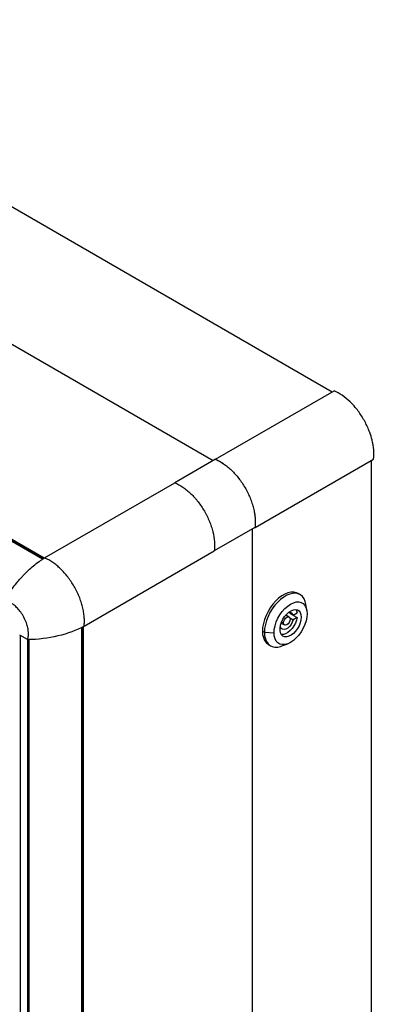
# Model space of a CAD drawing. Header units: millimetres. Extents: x 32 to 2713, y 32 to 2055.
# Tile 8 of 8: x 2495 to 2684, y 1524 to 2049. Entities that reach past the tile are written whole.
import ezdxf

# ---------------------------------------------------------------- set-up
doc = ezdxf.new("R2010")
doc.units = ezdxf.units.MM
doc.header["$LTSCALE"] = 10

msp = doc.modelspace()

# ---------------------------------------------------------------- linework, layer by layer
for p, q in [((2661.294, 1850.804), (2317.123, 2049.489)), ((2597.821, 1814.162), (2253.651, 2012.847)), ((2597.836, 1814.171), (2253.666, 2012.856)), ((2506.851, 1761.568), (2162.647, 1960.273)), ((2507.7, 1762.116), (2163.512, 1960.811)), ((2163.512, 1960.648), (2507.566, 1762.03)), ((2599.152, 1814.931), (2662.389, 1851.436)), ((2599.152, 1814.931), (2577.473, 1802.415)), ((2620.177, 1778.501), (2683.387, 1815.023)), ((2682.351, 1335.217), (2682.351, 1814.424)), ((2507.99, 1762.303), (2577.473, 1802.415)), ((2620.159, 1778.512), (2598.479, 1765.996)), ((2618.879, 1298.575), (2618.879, 1777.773)), ((2618.896, 1298.585), (2618.896, 1777.783)), ((2620.159, 1778.512), (2620.177, 1778.501)), ((2529.027, 1725.868), (2598.479, 1765.996)), ((2644.199, 1742.718), (2643.138, 1743.33)), ((2647.859, 1734.232), (2647.294, 1737.629)), ((2638.327, 1730.75), (2636.57, 1731.765)), ((2638.637, 1732.86), (2640.476, 1731.798)), ((2638.666, 1730.392), (2640.474, 1729.348)), ((2642.604, 1730.576), (2640.474, 1729.348)), ((2640.476, 1731.798), (2642.606, 1733.027)), ((2640.766, 1731.638), (2642.604, 1730.576)), ((2527.842, 1246.059), (2527.842, 1725.316)), ((2528.599, 1246.621), (2528.599, 1725.669)), ((2528.74, 1246.539), (2528.74, 1725.734)), ((2624.127, 1723.261), (2625.188, 1722.648)), ((2633.584, 1725.375), (2633.729, 1725.459)), ((2633.729, 1725.459), (2633.607, 1725.529)), ((2634.12, 1727.521), (2635.877, 1726.507)), ((2634.382, 1728.2), (2635.37, 1727.63)), ((2498.851, 1718.69), (2494.715, 1721)), ((2495.04, 1720.819), (2495.04, 1242.068)), ((2495.181, 1241.868), (2495.181, 1720.74)), ((2498.79, 1718.719), (2498.79, 1239.71)), ((2499.536, 1718.712), (2499.536, 1239.534)), ((2625.188, 1722.648), (2630.314, 1722.342)), ((2627.39, 1716.05), (2628.45, 1715.437)), ((2634.405, 1715.301), (2637.629, 1716.511))]:
    msp.add_line(p, q)
at = {"flags": 128}
for points in [[(2643.138, 1743.33), (2642.208, 1743.753), (2640.832, 1744.042), (2639.333, 1744.01), (2637.742, 1743.659), (2636.096, 1742.995), (2634.432, 1742.034), (2632.786, 1740.797), (2631.195, 1739.313), (2629.695, 1737.613), (2628.32, 1735.736), (2627.1, 1733.724), (2626.062, 1731.622), (2625.23, 1729.477), (2624.622, 1727.337), (2624.251, 1725.249), (2624.127, 1723.261)], [(2647.294, 1737.629), (2646.967, 1739.012), (2646.359, 1740.45), (2645.526, 1741.634), (2644.489, 1742.538), (2643.268, 1743.141), (2641.893, 1743.43), (2640.393, 1743.398), (2638.803, 1743.046), (2637.157, 1742.383), (2635.492, 1741.422), (2633.846, 1740.185), (2632.256, 1738.7), (2630.756, 1737.001), (2629.381, 1735.124), (2628.161, 1733.112), (2627.123, 1731.01), (2626.291, 1728.865), (2625.682, 1726.725), (2625.312, 1724.637), (2625.188, 1722.648)], [(2630.314, 1722.342), (2630.448, 1724.192), (2630.847, 1726.141), (2631.498, 1728.129), (2632.382, 1730.097), (2633.472, 1731.984), (2634.734, 1733.733), (2636.13, 1735.291), (2637.618, 1736.61), (2639.153, 1737.652), (2640.688, 1738.383), (2642.176, 1738.781), (2643.572, 1738.835), (2644.834, 1738.543), (2645.924, 1737.914), (2646.808, 1736.967), (2647.459, 1735.731), (2647.858, 1734.242), (2647.992, 1732.547)], [(2644.81, 1730.71), (2644.678, 1729.23), (2644.287, 1727.666), (2643.656, 1726.091), (2642.815, 1724.58), (2641.803, 1723.203), (2640.666, 1722.024), (2639.459, 1721.099), (2638.238, 1720.47), (2637.059, 1720.168), (2635.978, 1720.205), (2635.046, 1720.582), (2634.306, 1721.279), (2633.792, 1722.264), (2633.529, 1723.492), (2633.529, 1724.905), (2633.792, 1726.436), (2634.306, 1728.014), (2635.046, 1729.566), (2635.978, 1731.019), (2637.059, 1732.304), (2638.238, 1733.363), (2639.459, 1734.144), (2640.666, 1734.613), (2641.803, 1734.746), (2642.815, 1734.538), (2643.656, 1733.998), (2644.287, 1733.151), (2644.678, 1732.038), (2644.81, 1730.71)], [(2641.901, 1734.741), (2642.259, 1734.139), (2642.606, 1733.027)], [(2647.992, 1732.547), (2647.858, 1730.697), (2647.459, 1728.749), (2646.808, 1726.76), (2645.924, 1724.793), (2644.834, 1722.906), (2643.572, 1721.157), (2642.176, 1719.599), (2640.688, 1718.279), (2639.153, 1717.238), (2637.618, 1716.507), (2636.13, 1716.108), (2634.734, 1716.054), (2633.472, 1716.346), (2632.382, 1716.975), (2631.498, 1717.922), (2630.847, 1719.159), (2630.448, 1720.647), (2630.314, 1722.342)], [(2640.474, 1729.348), (2640.047, 1728.068), (2639.388, 1726.833), (2638.549, 1725.738), (2637.596, 1724.871), (2636.605, 1724.299), (2635.652, 1724.068), (2634.814, 1724.195), (2634.156, 1724.671), (2633.729, 1725.459)], [(2642.604, 1730.576), (2642.256, 1729.064), (2641.677, 1727.532), (2640.892, 1726.049), (2639.937, 1724.683), (2638.854, 1723.493), (2637.693, 1722.535), (2636.505, 1721.85), (2635.344, 1721.469), (2634.262, 1721.411), (2634.209, 1721.416)], [(2635.37, 1727.63), (2635.502, 1728.471), (2635.878, 1729.337), (2636.44, 1730.095), (2637.103, 1730.63), (2637.766, 1730.86), (2638.328, 1730.75), (2638.703, 1730.317), (2638.835, 1729.628)], [(2638.835, 1729.628), (2638.703, 1728.786), (2638.327, 1727.92), (2637.764, 1727.162), (2637.101, 1726.627), (2636.438, 1726.398), (2635.877, 1726.507), (2635.501, 1726.94), (2635.37, 1727.63)], [(2624.127, 1723.261), (2624.251, 1721.416), (2624.622, 1719.756), (2625.23, 1718.317), (2626.062, 1717.133), (2627.1, 1716.23), (2627.39, 1716.05)], [(2625.188, 1722.648), (2625.312, 1720.803), (2625.682, 1719.143), (2626.291, 1717.705), (2627.123, 1716.521), (2628.161, 1715.617), (2629.381, 1715.014), (2630.756, 1714.725), (2632.256, 1714.757), (2633.846, 1715.109), (2634.405, 1715.301)]]:
    msp.add_lwpolyline(points, dxfattribs=at)
msp.add_arc((2638.615, 1731.275), 1.933, 15.72005, 113.22059)
for points, knots in [([(2673.659, 1842.599), (2672.764, 1843.666), (2669.191, 1847.51), (2665.228, 1850.241), (2662.389, 1851.436)], [0.6614893, 0.6614893, 0.6614893, 0.6614893, 0.75, 1, 1, 1, 1]), ([(2681.388, 1829.195), (2681.193, 1829.735), (2680.271, 1832.121), (2678.221, 1836.298), (2675.633, 1840.165), (2674.028, 1842.159), (2673.659, 1842.599)], [0.3385108, 0.3385108, 0.3385108, 0.3385108, 0.375, 0.5, 0.625, 0.6614893, 0.6614893, 0.6614893, 0.6614893]), ([(2683.387, 1815.023), (2683.776, 1818.075), (2683.4, 1822.869), (2681.863, 1827.886), (2681.388, 1829.195)], [0, 0, 0, 0, 0.25, 0.3385108, 0.3385108, 0.3385108, 0.3385108]), ([(2599.152, 1814.931), (2600.585, 1814.326), (2602.012, 1813.53), (2604.143, 1812.063), (2604.854, 1811.527), (2606.265, 1810.363), (2606.956, 1809.745), (2608.307, 1808.438), (2608.968, 1807.749), (2609.937, 1806.663), (2610.256, 1806.292), (2610.887, 1805.531), (2611.199, 1805.141), (2612.73, 1803.158), (2613.847, 1801.49), (2615.111, 1799.302), (2615.357, 1798.86), (2615.836, 1797.964), (2616.069, 1797.509), (2616.74, 1796.145), (2617.152, 1795.231), (2617.905, 1793.399), (2618.246, 1792.479), (2618.705, 1791.095), (2618.849, 1790.633), (2619.118, 1789.707), (2619.244, 1789.242), (2619.82, 1786.941), (2620.118, 1785.16), (2620.291, 1783.004), (2620.316, 1782.577), (2620.344, 1781.729), (2620.348, 1781.309), (2620.329, 1780.071), (2620.274, 1779.273), (2620.177, 1778.501)], [0, 0, 0, 0, 0.125, 0.125, 0.1875, 0.1875, 0.25, 0.25, 0.3125, 0.3125, 0.34375, 0.34375, 0.375, 0.375, 0.5, 0.5, 0.53125, 0.53125, 0.5625, 0.5625, 0.625, 0.625, 0.6875, 0.6875, 0.71875, 0.71875, 0.75, 0.75, 0.875, 0.875, 0.90625, 0.90625, 0.9375, 0.9375, 1, 1, 1, 1]), ([(2599.152, 1814.931), (2599.271, 1814.88), (2599.507, 1814.779), (2599.862, 1814.617), (2600.218, 1814.447), (2600.573, 1814.269), (2600.93, 1814.083), (2601.286, 1813.889), (2601.643, 1813.687), (2602, 1813.476), (2602.358, 1813.258), (2602.716, 1813.031), (2603.074, 1812.796), (2604.028, 1812.151), (2605.568, 1810.989), (2607.643, 1809.132), (2609.639, 1807.053), (2611.526, 1804.776), (2613.283, 1802.334), (2614.889, 1799.754), (2616.32, 1797.072), (2617.559, 1794.322), (2618.588, 1791.546), (2619.389, 1788.782), (2619.957, 1786.062), (2620.211, 1784.006), (2620.303, 1782.575), (2620.33, 1781.726), (2620.331, 1780.895), (2620.302, 1780.082), (2620.248, 1779.285), (2620.189, 1778.77), (2620.159, 1778.512)], [0, 0, 0, 0, 0.0104026, 0.0207927, 0.0311739, 0.0415503, 0.0519256, 0.0623036, 0.0726883, 0.0830834, 0.0934928, 0.1039202, 0.1143695, 0.1248445, 0.1875045, 0.2499934, 0.3123777, 0.3748424, 0.4372003, 0.4995294, 0.5622351, 0.6246673, 0.6871702, 0.7496162, 0.8118328, 0.8742435, 0.8953183, 0.9163053, 0.9372357, 0.9581406, 0.9790516, 1, 1, 1, 1]), ([(2577.473, 1802.415), (2578.905, 1801.811), (2580.332, 1801.015), (2582.463, 1799.548), (2583.174, 1799.012), (2584.585, 1797.849), (2585.967, 1796.614), (2587.288, 1795.236), (2588.257, 1794.15), (2588.576, 1793.778), (2589.207, 1793.018), (2589.519, 1792.628), (2591.05, 1790.646), (2592.166, 1788.977), (2593.429, 1786.79), (2593.675, 1786.347), (2594.154, 1785.451), (2594.387, 1784.997), (2595.057, 1783.632), (2595.468, 1782.719), (2596.22, 1780.886), (2596.561, 1779.967), (2597.018, 1778.583), (2597.162, 1778.121), (2597.431, 1777.195), (2597.556, 1776.73), (2598.13, 1774.431), (2598.425, 1772.65), (2598.597, 1770.496), (2598.621, 1770.068), (2598.649, 1769.221), (2598.652, 1768.801), (2598.632, 1767.564), (2598.577, 1766.767), (2598.479, 1765.996)], [0, 0, 0, 0, 0.125, 0.125, 0.1875, 0.1875, 0.25, 0.3125, 0.3125, 0.34375, 0.34375, 0.375, 0.375, 0.5, 0.5, 0.53125, 0.53125, 0.5625, 0.5625, 0.625, 0.625, 0.6875, 0.6875, 0.71875, 0.71875, 0.75, 0.75, 0.875, 0.875, 0.90625, 0.90625, 0.9375, 0.9375, 1, 1, 1, 1]), ([(2486.605, 1739.624), (2488.039, 1742.053), (2489.579, 1744.363), (2492.041, 1747.66), (2492.888, 1748.73), (2494.197, 1750.292), (2494.64, 1750.805), (2495.539, 1751.817), (2495.995, 1752.315), (2498.282, 1754.741), (2500.16, 1756.503), (2503.048, 1758.884), (2504.022, 1759.634), (2505.502, 1760.691), (2505.999, 1761.032), (2506.993, 1761.687), (2507.491, 1762.002), (2507.99, 1762.303)], [0, 0, 0, 0, 0.25, 0.25, 0.375, 0.375, 0.4375, 0.4375, 0.5, 0.5, 0.75, 0.75, 0.875, 0.875, 0.9375, 0.9375, 1, 1, 1, 1]), ([(2529.026, 1725.867), (2529.075, 1726.257), (2529.153, 1727.05), (2529.205, 1728.272), (2529.195, 1729.526), (2529.123, 1730.808), (2528.99, 1732.115), (2528.732, 1733.885), (2528.263, 1736.138), (2527.466, 1738.89), (2526.452, 1741.647), (2525.211, 1744.41), (2523.766, 1747.122), (2522.14, 1749.729), (2520.368, 1752.184), (2518.487, 1754.442), (2516.502, 1756.508), (2514.443, 1758.347), (2512.675, 1759.683), (2511.243, 1760.621), (2510.162, 1761.256), (2509.077, 1761.822), (2508.352, 1762.151), (2507.99, 1762.303)], [0, 0, 0, 0, 0.03125, 0.0625, 0.09375, 0.125, 0.15625, 0.1875, 0.25, 0.3125, 0.375, 0.4375, 0.5, 0.5625, 0.625, 0.6875, 0.75, 0.8125, 0.875, 0.90625, 0.9375, 0.96875, 1, 1, 1, 1]), ([(2498.851, 1718.69), (2498.878, 1718.769), (2498.963, 1719.019), (2499.124, 1719.548), (2499.296, 1720.435), (2499.406, 1721.726), (2499.332, 1723.486), (2498.934, 1725.744), (2498.053, 1728.476), (2496.655, 1731.334), (2494.913, 1733.9), (2493.142, 1735.896), (2491.49, 1737.341), (2490.048, 1738.322), (2488.859, 1738.94), (2487.933, 1739.309), (2487.271, 1739.484), (2486.858, 1739.573), (2486.663, 1739.612), (2486.605, 1739.624)], [0, 0, 0, 0, 0.0119281, 0.0383052, 0.0791443, 0.1344288, 0.2041418, 0.2882863, 0.3868758, 0.4999039, 0.6026003, 0.6937516, 0.7730914, 0.8403919, 0.8958005, 0.9394706, 0.9713695, 0.9915571, 1, 1, 1, 1]), ([(2529.027, 1725.868), (2529.027, 1725.868), (2529.026, 1725.867), (2529.026, 1725.867), (2520.875, 1721.382), (2510.109, 1718.822), (2498.851, 1718.69)], [-0.00005445, -0.00005445, -0.00005445, -0.00005445, 0, 0, 0, 0.99874494, 0.99874494, 0.99874494, 0.99874494])]:
    msp.add_open_spline(points, degree=3, knots=knots)

doc.saveas('drawing.dxf')
